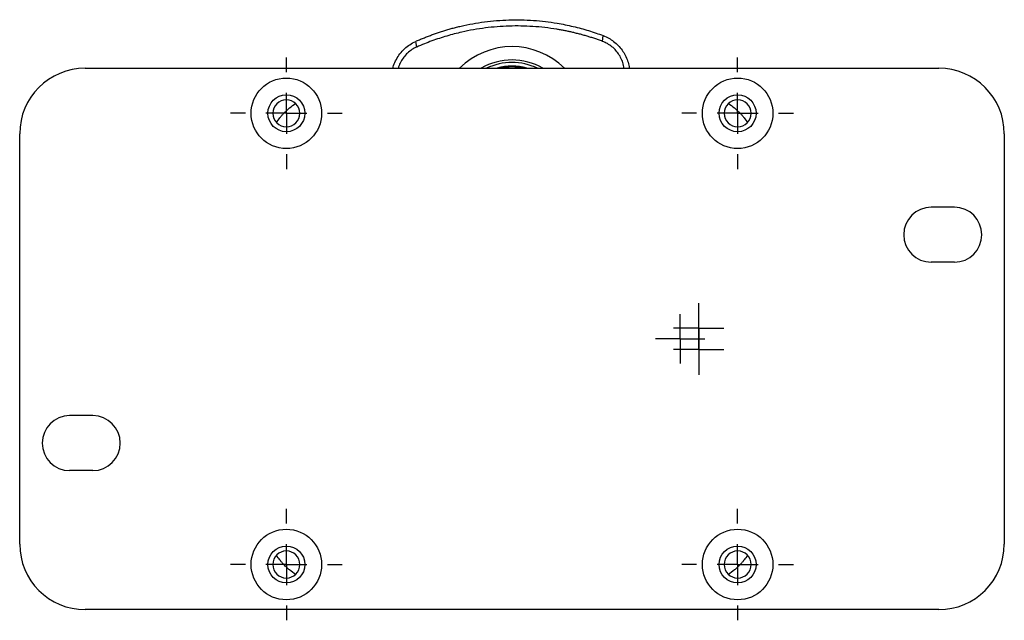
# Model space of a CAD drawing. Header units: inches. Extents: x 0.46 to 8.15, y 1.66 to 8.79.
# Tile 1 of 14: x 2.99 to 5.35, y 1.66 to 3.1. Entities that reach past the tile are written whole.
import ezdxf

# ---------------------------------------------------------------- set-up
doc = ezdxf.new("R2010")
doc.units = ezdxf.units.IN
doc.header["$MEASUREMENT"] = 0
doc.layers.add('SLD-0', color=179, linetype='Continuous')

# ---------------------------------------------------------------- blocks, each defined once
blk = doc.blocks.new('SW_CENTERMARKSYMBOL_7')
at = {"layer": 'SLD-0', "color": 0}
for p, q in [((0, 0.0984), (0, 0.1339)), ((0, 0), (0, 0.0492)), ((-0.0984, 0), (-0.1339, 0)), ((0, 0), (-0.0492, 0)), ((0, 0), (0, -0.0492)), ((0, 0), (0.0492, 0)), ((0.0984, 0), (0.1339, 0)), ((0, -0.0984), (0, -0.1339))]:
    blk.add_line(p, q, dxfattribs=at)
blk = doc.blocks.new('SW_CENTERMARKSYMBOL_8')
at = {"layer": 'SLD-0', "color": 0}
for p, q in [((0, 0.0984), (0, 0.1339)), ((0, 0), (0, 0.0492)), ((-0.0984, 0), (-0.1339, 0)), ((0, 0), (-0.0492, 0)), ((0, 0), (0, -0.0492)), ((0, 0), (0.0492, 0)), ((0.0984, 0), (0.1339, 0)), ((0, -0.0984), (0, -0.1339))]:
    blk.add_line(p, q, dxfattribs=at)
blk = doc.blocks.new('SW_CENTERMARKSYMBOL_9')
at = {"layer": 'SLD-0', "color": 0}
for p, q in [((0, 0.0984), (0, 0.1339)), ((0, 0), (0, 0.0492)), ((-0.0984, 0), (-0.1339, 0)), ((0, 0), (-0.0492, 0)), ((0, 0), (0, -0.0492)), ((0, 0), (0.0492, 0)), ((0.0984, 0), (0.1339, 0)), ((0, -0.0984), (0, -0.1339))]:
    blk.add_line(p, q, dxfattribs=at)
blk = doc.blocks.new('SW_CENTERMARKSYMBOL_10')
at = {"layer": 'SLD-0', "color": 0}
for p, q in [((0, 0.0984), (0, 0.1339)), ((0, 0), (0, 0.0492)), ((-0.0984, 0), (-0.1339, 0)), ((0, 0), (-0.0492, 0)), ((0, 0), (0, -0.0492)), ((0, 0), (0.0492, 0)), ((0.0984, 0), (0.1339, 0)), ((0, -0.0984), (0, -0.1339))]:
    blk.add_line(p, q, dxfattribs=at)
blk = doc.blocks.new('SW_CENTERMARKSYMBOL_11')
at = {"layer": 'SLD-0', "color": 0}
for p, q in [((0, 0.0492), (0, 0.0591)), ((0, 0), (0, 0.0492)), ((-0.0492, 0), (-0.0591, 0)), ((0, 0), (-0.0492, 0)), ((0, 0), (0, -0.0492)), ((0, 0), (0.0492, 0)), ((0.0492, 0), (0.0591, 0)), ((0, -0.0492), (0, -0.0591))]:
    blk.add_line(p, q, dxfattribs=at)
blk = doc.blocks.new('SW_CENTERMARKSYMBOL_12')
at = {"layer": 'SLD-0', "color": 0}
for p, q in [((0, 0.0492), (0, 0.0602)), ((0, 0), (0, 0.0492)), ((-0.0492, 0), (-0.0602, 0)), ((0, 0), (-0.0492, 0)), ((0, 0), (0, -0.0492)), ((0, 0), (0.0492, 0)), ((0.0492, 0), (0.0602, 0)), ((0, -0.0492), (0, -0.0602))]:
    blk.add_line(p, q, dxfattribs=at)
blk = doc.blocks.new('SW_CENTERMARKSYMBOL_13')
at = {"layer": 'SLD-0', "color": 0}
for p, q in [((0, 0.0492), (0, 0.0602)), ((0, 0), (0, 0.0492)), ((-0.0492, 0), (-0.0602, 0)), ((0, 0), (-0.0492, 0)), ((0, 0), (0, -0.0492)), ((0, 0), (0.0492, 0)), ((0.0492, 0), (0.0602, 0)), ((0, -0.0492), (0, -0.0602))]:
    blk.add_line(p, q, dxfattribs=at)

msp = doc.modelspace()

# ---------------------------------------------------------------- linework, layer by layer
at = {"color": 7, "linetype": 'Continuous', "lineweight": 25}
for p, q in [((3.9446, 3.0385), (3.942, 3.052)), ((4.3901, 3.0521), (4.3919, 3.0658)), ((3.1494, 2.9877), (5.1967, 2.9877)), ((3.6256, 2.8795), (3.5992, 2.8795)), ((4.7205, 2.8795), (4.7469, 2.8795)), ((2.992, 1.846), (2.992, 2.8302)), ((5.3542, 2.8302), (5.3542, 1.846)), ((5.2343, 2.6541), (5.1788, 2.6541)), ((5.2343, 2.5222), (5.1788, 2.5222)), ((3.1674, 2.1541), (3.1118, 2.1541)), ((3.1674, 2.0222), (3.1118, 2.0222)), ((3.6256, 1.7968), (3.5992, 1.7968)), ((4.7205, 1.7968), (4.7469, 1.7968)), ((5.1967, 1.6885), (3.1494, 1.6885))]:
    msp.add_line(p, q, dxfattribs=at)
for centre, radius in [((3.6317, 2.8795), 0.0846), ((4.7144, 2.8795), 0.0846), ((3.6317, 2.8795), 0.0443), ((4.7144, 2.8795), 0.0443), ((3.6317, 1.7968), 0.0846), ((4.7144, 1.7968), 0.0846), ((3.6317, 1.7968), 0.0443), ((4.7144, 1.7968), 0.0443)]:
    msp.add_circle(centre, radius, dxfattribs=at)
for centre, radius, start, end in [((4.1731, 2.8598), 0.1796, 45.4247, 134.5753), ((4.1731, 2.8598), 0.1476, 60.0736, 119.9264), ((4.1731, 2.8598), 0.1417, 64.5256, 115.4744), ((3.1494, 2.8302), 0.1575, 90, 180), ((4.1731, 2.8598), 0.1329, 74.3575, 105.6425), ((4.1731, 2.8598), 0.1309, 77.8075, 102.1925), ((5.1967, 2.8302), 0.1575, 0, 90), ((3.6317, 2.8795), 0.0325, 0, 180), ((4.7144, 2.8795), 0.0325, 0, 180), ((3.6317, 2.8795), 0.0325, 180, 0), ((4.7144, 2.8795), 0.0325, 180, 0), ((5.1788, 2.5881), 0.0659, 90, 270), ((5.2343, 2.5881), 0.0659, 270, 90), ((3.1118, 2.0881), 0.0659, 90, 270), ((3.1674, 2.0881), 0.0659, 270, 90), ((3.1494, 1.846), 0.1575, 180, 270), ((5.1967, 1.846), 0.1575, 270, 0), ((3.6317, 1.7968), 0.0325, 0, 180), ((4.7144, 1.7968), 0.0325, 0, 180), ((3.6317, 1.7968), 0.0325, 180, 0), ((4.7144, 1.7968), 0.0325, 180, 0)]:
    msp.add_arc(centre, radius, start, end, dxfattribs=at)
for points, knots in [([(3.942, 3.052), (3.9451, 3.0534), (3.9512, 3.0561), (3.9605, 3.06), (3.97, 3.0638), (3.9796, 3.0674), (3.9893, 3.0709), (3.9992, 3.0742), (4.0093, 3.0774), (4.0194, 3.0805), (4.0297, 3.0834), (4.0402, 3.0861), (4.0657, 3.0922), (4.1074, 3.0998), (4.1656, 3.1045), (4.2241, 3.1033), (4.2692, 3.098), (4.3008, 3.0921), (4.3199, 3.0879), (4.3386, 3.0832), (4.3568, 3.0779), (4.3746, 3.0722), (4.3861, 3.0679), (4.3919, 3.0658)], [0, 0, 0, 0, 0.022031, 0.044198, 0.066503, 0.088951, 0.111542, 0.134281, 0.15717, 0.180212, 0.203409, 0.226764, 0.250279, 0.373611, 0.500157, 0.626841, 0.750304, 0.793188, 0.835543, 0.877385, 0.91873, 0.959596, 1, 1, 1, 1]), ([(4.3901, 3.0521), (4.3871, 3.0533), (4.3809, 3.0555), (4.3716, 3.0587), (4.3624, 3.0617), (4.3532, 3.0645), (4.344, 3.0671), (4.3349, 3.0696), (4.3257, 3.0719), (4.3166, 3.0741), (4.3076, 3.0761), (4.2985, 3.0779), (4.2895, 3.0796), (4.274, 3.0823), (4.252, 3.0853), (4.2233, 3.0879), (4.1947, 3.0891), (4.1661, 3.0889), (4.1376, 3.0873), (4.1091, 3.0844), (4.0807, 3.0801), (4.0559, 3.0751), (4.0346, 3.0699), (4.0167, 3.065), (3.9987, 3.0594), (3.9807, 3.0531), (3.9626, 3.0462), (3.9506, 3.0411), (3.9446, 3.0385)], [0, 0, 0, 0, 0.021976, 0.043713, 0.065219, 0.086504, 0.107577, 0.128451, 0.149135, 0.169644, 0.189992, 0.210192, 0.230262, 0.250217, 0.313289, 0.375481, 0.437806, 0.499854, 0.561763, 0.623953, 0.686145, 0.749223, 0.789334, 0.82997, 0.871254, 0.913295, 0.956184, 1, 1, 1, 1]), ([(3.8876, 2.9877), (3.8881, 2.9898), (3.8897, 2.9972), (3.8953, 3.009), (3.904, 3.0227), (3.915, 3.0346), (3.9276, 3.0447), (3.9371, 3.0496), (3.942, 3.052)], [0, 0, 0, 0, 0.074039, 0.258433, 0.442648, 0.629999, 0.810169, 1, 1, 1, 1]), ([(4.4415, 2.9877), (4.4413, 2.99), (4.4405, 2.9967), (4.4369, 3.0074), (4.4308, 3.0193), (4.4228, 3.0301), (4.4132, 3.0394), (4.4022, 3.047), (4.3942, 3.0504), (4.3901, 3.0521)], [0, 0, 0, 0, 0.079599, 0.233506, 0.38633, 0.539269, 0.693321, 0.84541, 1, 1, 1, 1]), ([(4.3919, 3.0658), (4.3964, 3.0639), (4.4052, 3.0602), (4.4173, 3.0521), (4.4281, 3.0425), (4.4375, 3.0313), (4.4451, 3.0188), (4.4506, 3.0054), (4.4537, 2.9949), (4.4543, 2.9889), (4.4544, 2.9877)], [0, 0, 0, 0, 0.141164, 0.275674, 0.415326, 0.552312, 0.690055, 0.828809, 0.964743, 1, 1, 1, 1]), ([(3.9446, 3.0385), (3.9406, 3.0365), (3.9328, 3.0326), (3.9224, 3.0243), (3.9133, 3.0145), (3.9061, 3.0032), (3.9017, 2.9941), (3.9005, 2.9888), (3.9002, 2.9877)], [0, 0, 0, 0, 0.192819, 0.382523, 0.57406, 0.764249, 0.954581, 1, 1, 1, 1]), ([(3.6256, 2.8795), (3.6262, 2.88), (3.6268, 2.8806), (3.6279, 2.8818), (3.6286, 2.8825), (3.6304, 2.8843), (3.6316, 2.8854), (3.635, 2.8886), (3.6373, 2.8906), (3.6442, 2.8963), (3.649, 2.8998), (3.654, 2.9031)], [0, 0, 0, 0, 0.0625, 0.0625, 0.125, 0.125, 0.25, 0.25, 0.5, 0.5, 1, 1, 1, 1]), ([(4.6921, 2.9031), (4.6971, 2.8998), (4.7019, 2.8963), (4.7089, 2.8906), (4.7112, 2.8886), (4.7146, 2.8854), (4.7158, 2.8843), (4.7182, 2.8818), (4.7194, 2.8806), (4.7205, 2.8795)], [0, 0, 0, 0, 0.5, 0.5, 0.75, 0.75, 0.875, 0.875, 1, 1, 1, 1]), ([(3.6081, 2.8572), (3.6106, 2.8611), (3.6134, 2.8649), (3.6177, 2.8705), (3.6192, 2.8723), (3.6223, 2.8759), (3.6239, 2.8776), (3.6256, 2.8795)], [0, 0, 0, 0, 0.5, 0.5, 0.75, 0.75, 1, 1, 1, 1]), ([(4.7205, 2.8795), (4.7222, 2.8776), (4.7238, 2.8759), (4.7269, 2.8723), (4.7284, 2.8705), (4.7328, 2.8649), (4.7355, 2.8611), (4.7381, 2.8572)], [0, 0, 0, 0, 0.25, 0.25, 0.5, 0.5, 1, 1, 1, 1]), ([(3.6256, 1.7968), (3.6239, 1.7986), (3.6223, 1.8004), (3.6192, 1.804), (3.6177, 1.8058), (3.6134, 1.8113), (3.6106, 1.8151), (3.6081, 1.819)], [0, 0, 0, 0, 0.25, 0.25, 0.5, 0.5, 1, 1, 1, 1]), ([(4.7381, 1.819), (4.7355, 1.8151), (4.7328, 1.8113), (4.7284, 1.8058), (4.7269, 1.804), (4.7238, 1.8004), (4.7222, 1.7986), (4.7205, 1.7968)], [0, 0, 0, 0, 0.5, 0.5, 0.75, 0.75, 1, 1, 1, 1]), ([(3.654, 1.7731), (3.649, 1.7764), (3.6442, 1.7799), (3.6372, 1.7857), (3.635, 1.7877), (3.6315, 1.7909), (3.6304, 1.792), (3.6279, 1.7944), (3.6267, 1.7956), (3.6256, 1.7968)], [0, 0, 0, 0, 0.5, 0.5, 0.75, 0.75, 0.875, 0.875, 1, 1, 1, 1]), ([(4.7205, 1.7968), (4.7199, 1.7962), (4.7194, 1.7956), (4.7182, 1.7944), (4.7176, 1.7938), (4.7157, 1.792), (4.7146, 1.7908), (4.7111, 1.7876), (4.7089, 1.7857), (4.7019, 1.7799), (4.6971, 1.7764), (4.6921, 1.7731)], [0, 0, 0, 0, 0.0625, 0.0625, 0.125, 0.125, 0.25, 0.25, 0.5, 0.5, 1, 1, 1, 1])]:
    msp.add_open_spline(points, degree=3, knots=knots, dxfattribs=at)

# ---------------------------------------------------------------- block references
at = {"layer": 'SLD-0'}
for name, p in [('SW_CENTERMARKSYMBOL_8', (3.6317, 2.8795)), ('SW_CENTERMARKSYMBOL_9', (4.7144, 2.8795)), ('SW_CENTERMARKSYMBOL_13', (4.6209, 2.3637)), ('SW_CENTERMARKSYMBOL_11', (4.5766, 2.3381)), ('SW_CENTERMARKSYMBOL_12', (4.6209, 2.3125)), ('SW_CENTERMARKSYMBOL_7', (3.6317, 1.7968)), ('SW_CENTERMARKSYMBOL_10', (4.7144, 1.7968))]:
    msp.add_blockref(name, p, dxfattribs=at)

doc.saveas('drawing.dxf')
